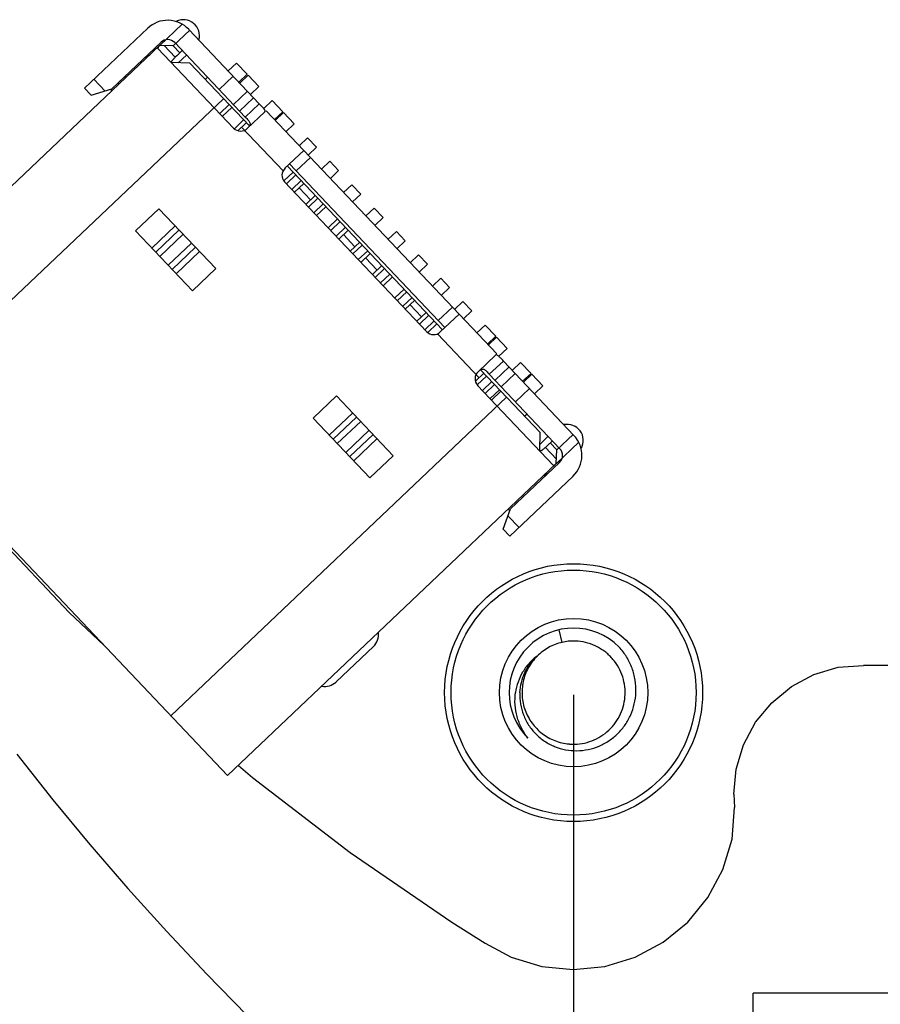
# Model space of a CAD drawing. Header units: inches. Extents: x -109 to 120, y -78 to 24.
# Tile 10 of 113: x 48 to 61, y -59 to -44. Entities that reach past the tile are written whole.
import ezdxf

# ---------------------------------------------------------------- set-up
doc = ezdxf.new("R2010")
doc.units = ezdxf.units.IN
doc.header["$LTSCALE"] = 1.21
doc.header["$MEASUREMENT"] = 0
doc.header["$PDMODE"] = 3
doc.header["$PDSIZE"] = 0.3125
doc.layers.get('0').update_dxf_attribs({"linetype": 'CONTINUOUS'})
doc.layers.get('Defpoints').update_dxf_attribs({"linetype": 'CONTINUOUS'})
doc.layers.add('DIM', color=3, linetype='CONTINUOUS')
doc.layers.add('X2_94A2_X0__-__X2_7F0E5149_X0_', color=7, linetype='CONTINUOUS')
doc.styles.get("Standard").update_dxf_attribs({"font": 'txt', "width": 0.8})
doc.dimstyles.get("Standard").update_dxf_attribs({"dimtxt": 0.15625, "dimasz": 0.1875, "dimexe": 0.125, "dimexo": 0.0625, "dimgap": 0.09, "dimtad": 0, "dimtih": 1, "dimtoh": 1, "dimzin": 4, "dimdsep": 46, "dimtxsty": 'Standard', "dimblk": '_FILLED', "dimblk1": '_FILLED', "dimblk2": '_FILLED', "dimcen": 0.09, "dimazin": 1, "dimtp": 0.01, "dimtm": 0.01, "dimtfac": 1, "dimtofl": 0, "dimtmove": 0, "dimatfit": 3, "dimldrblk": '_FILLED', "dimfxl": 1, "dimtolj": 1, "dimtzin": 4, "dimarcsym": 0})

# ---------------------------------------------------------------- blocks, each defined once
blk = doc.blocks.new('_FILLED')
at = {"color": 0, "linetype": 'ByBlock'}
blk.add_solid([(0, 0), (-1, 0.167), (-1, -0.167)], dxfattribs=at)
blk = doc.blocks.new('*D45')
at = {"layer": 'Defpoints', "color": 0}
for p in [(56.191, -53.946), (74.303, -71.453), (74.303, -74.466)]:
    blk.add_point(p, dxfattribs=at)
at = {"layer": 'DIM', "color": 0, "lineweight": -2}
for p, q in [((56.191, -54.008), (56.191, -74.591)), ((74.303, -71.515), (74.303, -74.591)), ((57.691, -74.466), (63.357, -74.466)), ((72.803, -74.466), (67.137, -74.466))]:
    blk.add_line(p, q, dxfattribs=at)
at = {"layer": 'DIM', "color": 0, "lineweight": -2, "xscale": 1.5, "yscale": 1.5, "zscale": 1.5, "rotation": 180}
blk.add_blockref('_FILLED', (56.191, -74.466), dxfattribs=at)
at = {"layer": 'DIM', "color": 0, "lineweight": -2, "xscale": 1.5, "yscale": 1.5, "zscale": 1.5}
blk.add_blockref('_FILLED', (74.303, -74.466), dxfattribs=at)
at = {"layer": 'DIM', "color": 0, "insert": (65.247, -74.466), "char_height": 1.5, "attachment_point": 5}
blk.add_mtext('\\A1;18.11', dxfattribs=at)
blk = doc.blocks.new('*D47')
at = {"layer": 'Defpoints', "color": 0}
for p in [(56.192, -53.916), (92.192, -53.918), (92.192, -76.927)]:
    blk.add_point(p, dxfattribs=at)
at = {"layer": 'DIM', "color": 0, "lineweight": -2}
for p, q in [((56.192, -53.978), (56.192, -77.052)), ((92.192, -53.981), (92.192, -77.052)), ((57.692, -76.927), (71.902, -76.927)), ((90.692, -76.927), (76.482, -76.927))]:
    blk.add_line(p, q, dxfattribs=at)
at = {"layer": 'DIM', "color": 0, "lineweight": -2, "xscale": 1.5, "yscale": 1.5, "zscale": 1.5, "rotation": 180}
blk.add_blockref('_FILLED', (56.192, -76.927), dxfattribs=at)
at = {"layer": 'DIM', "color": 0, "lineweight": -2, "xscale": 1.5, "yscale": 1.5, "zscale": 1.5}
blk.add_blockref('_FILLED', (92.192, -76.927), dxfattribs=at)
at = {"layer": 'DIM', "color": 0, "insert": (74.192, -76.927), "char_height": 1.5, "attachment_point": 5}
blk.add_mtext('\\A1;36.00', dxfattribs=at)

msp = doc.modelspace()

# ---------------------------------------------------------------- linework, layer by layer
at = {"color": 7, "linetype": 'Continuous'}
for p, q in [((59.917, -53.666), (60.294, -53.552)), ((60.294, -53.552), (60.686, -53.523)), ((63.658, -53.522), (60.686, -53.523)), ((59.569, -53.852), (59.917, -53.666)), ((59.265, -54.102), (59.569, -53.852)), ((59.015, -54.406), (59.265, -54.102)), ((58.829, -54.754), (59.015, -54.406)), ((58.715, -55.131), (58.829, -54.754)), ((47.554, -54.901), (48.114, -55.607)), ((50.991, -55.075), (51.209, -55.261)), ((51.209, -55.261), (52.726, -56.425)), ((58.676, -55.523), (58.715, -55.131)), ((58.676, -55.523), (58.686, -55.73)), ((48.114, -55.607), (48.689, -56.301)), ((58.65, -56.22), (58.686, -55.73)), ((48.689, -56.301), (49.278, -56.982)), ((58.507, -56.691), (58.65, -56.22)), ((52.726, -56.425), (54.301, -57.508)), ((58.274, -57.125), (58.507, -56.691)), ((49.278, -56.982), (49.881, -57.652)), ((57.962, -57.506), (58.274, -57.125)), ((54.301, -57.508), (54.817, -57.833)), ((57.581, -57.818), (57.962, -57.506)), ((49.881, -57.652), (50.498, -58.308)), ((54.817, -57.833), (55.224, -58.05)), ((57.147, -58.051), (57.581, -57.818)), ((55.224, -58.05), (55.696, -58.193)), ((56.676, -58.193), (57.147, -58.051)), ((50.498, -58.308), (51.127, -58.951)), ((55.696, -58.193), (56.186, -58.242)), ((56.186, -58.242), (56.676, -58.193)), ((63.658, -58.608), (58.978, -58.608)), ((58.978, -67.858), (58.978, -58.608))]:
    msp.add_line(p, q, dxfattribs=at)
for radius in [2, 1.9, 1.15]:
    msp.add_circle((56.191, -53.946), radius, dxfattribs=at)
msp.add_arc((56.191, -53.946), 1, 44.9984, 224.9873, dxfattribs=at)
for points, knots in [([(56.129, -54.743), (56.181, -54.747), (56.286, -54.746), (56.439, -54.711), (56.583, -54.648), (56.712, -54.558), (56.822, -54.446), (56.907, -54.313), (56.964, -54.167), (56.993, -54.012), (56.991, -53.855), (56.957, -53.701), (56.895, -53.557), (56.821, -53.448), (56.75, -53.372), (56.691, -53.32), (56.627, -53.274), (56.537, -53.222), (56.415, -53.173), (56.312, -53.153), (56.26, -53.149)], [0, 0, 0, 0, 0.062484, 0.124969, 0.187464, 0.249961, 0.312449, 0.37494, 0.437436, 0.499932, 0.56242, 0.624912, 0.68741, 0.749905, 0.781189, 0.812471, 0.843752, 0.875031, 0.937519, 1, 1, 1, 1]), ([(57.157, -53.946), (57.16, -53.882), (57.153, -53.752), (57.104, -53.564), (57.019, -53.39), (56.941, -53.286), (56.898, -53.239)], [0, 0, 0, 0, 0.249981, 0.499977, 0.749984, 1, 1, 1, 1]), ([(55.357, -53.946), (55.354, -54.005), (55.361, -54.123), (55.408, -54.295), (55.489, -54.453), (55.601, -54.591), (55.738, -54.704), (55.895, -54.787), (56.066, -54.837), (56.243, -54.852), (56.42, -54.833), (56.589, -54.78), (56.745, -54.695), (56.883, -54.583), (56.997, -54.446), (57.083, -54.291), (57.138, -54.122), (57.155, -54.005), (57.157, -53.946)], [0, 0, 0, 0, 0.062477, 0.124948, 0.18743, 0.249921, 0.312414, 0.374917, 0.437419, 0.499926, 0.562431, 0.624936, 0.687448, 0.749958, 0.812463, 0.874973, 0.937485, 1, 1, 1, 1])]:
    msp.add_open_spline(points, degree=3, knots=knots, dxfattribs=at)
at = {"layer": 'X2_94A2_X0__-__X2_7F0E5149_X0_', "color": 6, "linetype": 'Continuous'}
for p, q in [((48.606, -44.572), (49.586, -43.643)), ((49.771, -43.908), (50.119, -43.578)), ((50.222, -43.66), (51.316, -44.813)), ((49.982, -43.915), (50.236, -43.674)), ((49.77, -43.909), (44.67, -48.748)), ((49.031, -44.583), (49.792, -43.86)), ((49.744, -43.955), (50.917, -45.191)), ((49.982, -43.915), (49.772, -43.909)), ((50.013, -44.093), (49.84, -43.911)), ((50.085, -44.024), (49.982, -43.915)), ((50.004, -43.866), (51.099, -45.019)), ((50.039, -44.068), (50.013, -44.093)), ((50.121, -43.989), (50.039, -44.068)), ((50.187, -44.058), (50.06, -44.179)), ((50.236, -44.183), (49.954, -44.176)), ((50.236, -44.183), (51.162, -45.158)), ((50.964, -44.182), (50.835, -44.305)), ((50.964, -44.182), (51.129, -44.357)), ((48.924, -44.616), (48.752, -44.434)), ((49.247, -44.405), (49.234, -44.39)), ((50.477, -44.437), (50.514, -44.403)), ((50.693, -44.592), (50.91, -44.385)), ((51, -44.479), (51.129, -44.357)), ((51.143, -44.371), (51.013, -44.494)), ((51.143, -44.371), (51.308, -44.545)), ((48.606, -44.572), (48.71, -44.681)), ((48.71, -44.681), (49.031, -44.583)), ((49.125, -44.494), (49.139, -44.508)), ((51.179, -44.668), (51.308, -44.545)), ((45.551, -49.677), (50.76, -44.735)), ((51.131, -44.618), (50.914, -44.824)), ((51.01, -44.926), (51.228, -44.72)), ((50.847, -44.827), (50.702, -44.965)), ((50.889, -44.871), (50.744, -45.008)), ((51.316, -44.813), (51.099, -45.019)), ((51.385, -44.885), (51.514, -44.763)), ((51.68, -44.937), (51.514, -44.763)), ((51.129, -45.197), (51.401, -44.939)), ((51.42, -44.922), (54.999, -48.694)), ((51.68, -44.937), (51.55, -45.06)), ((51.693, -44.951), (51.564, -45.074)), ((51.693, -44.951), (51.859, -45.126)), ((51.073, -45.065), (50.929, -45.201)), ((50.985, -45.231), (51.114, -45.108)), ((51.042, -45.177), (51.684, -45.854)), ((51.729, -45.248), (51.859, -45.126)), ((51.936, -45.466), (52.065, -45.343)), ((52.065, -45.343), (52.203, -45.488)), ((52.203, -45.488), (52.073, -45.611)), ((52.005, -45.538), (51.714, -45.814)), ((51.89, -45.854), (52.108, -45.647)), ((51.751, -45.779), (54.16, -48.318)), ((51.787, -45.745), (54.196, -48.284)), ((52.409, -45.706), (52.28, -45.828)), ((52.547, -45.851), (52.409, -45.706)), ((51.84, -45.874), (51.697, -46.009)), ((51.882, -45.917), (51.736, -46.055)), ((52.418, -45.974), (52.547, -45.851)), ((51.709, -46.026), (53.912, -48.347)), ((51.964, -46.004), (51.819, -46.142)), ((51.86, -46.185), (52.005, -46.048)), ((52.624, -46.191), (52.753, -46.069)), ((52.753, -46.069), (52.891, -46.214)), ((52.112, -46.305), (51.933, -46.116)), ((52.039, -46.374), (52.184, -46.236)), ((52.891, -46.214), (52.762, -46.336)), ((52.081, -46.417), (52.226, -46.28)), ((52.308, -46.367), (52.163, -46.504)), ((52.35, -46.41), (52.205, -46.548)), ((49.76, -46.441), (49.397, -46.785)), ((50.641, -47.37), (49.76, -46.441)), ((53.098, -46.431), (52.968, -46.554)), ((53.235, -46.576), (53.098, -46.431)), ((49.649, -47.051), (50.012, -46.707)), ((52.529, -46.599), (52.383, -46.737)), ((52.57, -46.642), (52.425, -46.78)), ((53.106, -46.699), (53.235, -46.576)), ((49.397, -46.785), (50.278, -47.714)), ((50.073, -46.771), (49.71, -47.115)), ((49.773, -47.182), (50.136, -46.838)), ((52.652, -46.73), (52.507, -46.867)), ((52.549, -46.911), (52.694, -46.773)), ((52.8, -47.03), (52.621, -46.842)), ((53.442, -46.794), (53.312, -46.917)), ((53.442, -46.794), (53.579, -46.939)), ((50.265, -46.974), (49.902, -47.318)), ((52.728, -47.099), (52.873, -46.962)), ((52.769, -47.143), (52.914, -47.005)), ((53.45, -47.062), (53.579, -46.939)), ((49.965, -47.384), (50.328, -47.04)), ((50.389, -47.105), (50.026, -47.449)), ((52.997, -47.092), (52.852, -47.23)), ((52.893, -47.273), (53.038, -47.136)), ((53.657, -47.279), (53.786, -47.157)), ((53.786, -47.157), (53.924, -47.302)), ((53.144, -47.393), (52.965, -47.205)), ((53.072, -47.462), (53.217, -47.324)), ((53.924, -47.302), (53.794, -47.424)), ((50.278, -47.714), (50.641, -47.37)), ((53.113, -47.506), (53.258, -47.368)), ((53.341, -47.455), (53.196, -47.593)), ((53.382, -47.498), (53.237, -47.636)), ((54.13, -47.519), (54.001, -47.642)), ((54.268, -47.664), (54.13, -47.519)), ((53.561, -47.687), (53.416, -47.825)), ((53.602, -47.731), (53.457, -47.868)), ((54.138, -47.787), (54.268, -47.664)), ((53.685, -47.818), (53.54, -47.955)), ((53.581, -47.999), (53.726, -47.861)), ((53.833, -48.119), (53.654, -47.93)), ((54.345, -48.005), (54.474, -47.882)), ((54.474, -47.882), (54.612, -48.027)), ((53.76, -48.187), (53.905, -48.05)), ((53.801, -48.231), (53.946, -48.093)), ((54.311, -47.968), (54.093, -48.175)), ((54.124, -48.353), (54.414, -48.077)), ((54.612, -48.027), (54.483, -48.15)), ((54.029, -48.18), (53.884, -48.318)), ((54.07, -48.224), (53.928, -48.359)), ((54.818, -48.245), (54.689, -48.367)), ((54.984, -48.419), (54.818, -48.245)), ((54.081, -48.381), (54.727, -49.062)), ((54.854, -48.542), (54.984, -48.419)), ((54.868, -48.556), (54.997, -48.433)), ((54.997, -48.433), (55.162, -48.608)), ((55.162, -48.608), (55.033, -48.73)), ((50.824, -55.233), (44.67, -48.748)), ((54.98, -48.712), (54.709, -48.969)), ((54.884, -49.009), (55.102, -48.803)), ((55.102, -48.803), (56.196, -49.956)), ((55.369, -48.825), (55.24, -48.948)), ((55.369, -48.825), (55.531, -48.996)), ((54.669, -49.117), (54.8, -48.993)), ((54.749, -48.939), (55.674, -49.914)), ((55.979, -50.163), (54.884, -49.009)), ((55.19, -48.896), (54.973, -49.102)), ((55.07, -49.204), (55.287, -48.998)), ((55.531, -48.996), (55.401, -49.118)), ((55.541, -49.006), (55.412, -49.129)), ((55.541, -49.006), (55.713, -49.188)), ((54.697, -49.173), (54.841, -49.036)), ((54.924, -49.123), (54.779, -49.261)), ((54.82, -49.305), (54.965, -49.167)), ((54.703, -49.181), (55.876, -50.418)), ((54.898, -49.386), (55.043, -49.249)), ((54.918, -49.408), (55.063, -49.27)), ((55.29, -49.437), (55.508, -49.231)), ((55.713, -49.188), (55.584, -49.31)), ((55.151, -49.363), (49.943, -54.305)), ((52.513, -49.343), (52.15, -49.687)), ((53.394, -50.272), (52.513, -49.343)), ((52.402, -49.953), (52.765, -49.608)), ((55.47, -49.626), (55.433, -49.66)), ((52.15, -49.687), (53.032, -50.616)), ((52.826, -49.673), (52.463, -50.017)), ((52.526, -50.083), (52.889, -49.739)), ((53.018, -49.876), (52.656, -50.22)), ((55.667, -50.197), (55.674, -49.914)), ((52.719, -50.286), (53.081, -49.942)), ((53.142, -50.006), (52.78, -50.35)), ((55.67, -50.091), (55.796, -49.97)), ((55.779, -50.118), (55.862, -50.039)), ((55.929, -50.182), (55.826, -50.074)), ((55.924, -50.393), (56.272, -50.064)), ((55.929, -50.182), (56.183, -49.942)), ((55.753, -50.142), (55.779, -50.118)), ((55.925, -50.324), (55.753, -50.142)), ((55.923, -50.392), (55.929, -50.182)), ((53.032, -50.616), (53.394, -50.272)), ((55.973, -50.375), (55.212, -51.097)), ((50.824, -55.233), (55.923, -50.395)), ((55.2, -51.521), (56.18, -50.592)), ((55.292, -50.993), (55.306, -51.008)), ((55.415, -50.905), (55.401, -50.89)), ((55.097, -51.413), (55.212, -51.097)), ((55.346, -51.384), (55.173, -51.202)), ((47.054, -51.317), (48.369, -52.703)), ((55.097, -51.413), (55.2, -51.521)), ((48.369, -52.703), (48.909, -53.216)), ((56.013, -53.166), (55.968, -52.971)), ((53.087, -53.231), (52.506, -53.781))]:
    msp.add_line(p, q, dxfattribs=at)
for centre, radius, start, end in [((50.138, -43.76), 0.25, 345.4685, 115.7091), ((49.895, -43.969), 0.45, 43.4969, 133.4969), ((49.895, -43.969), 0.15, 43.4969, 133.4969), ((49.516, -43.944), 0.15, 283.5928, 313.4969), ((49.267, -44.586), 0.25, 180.0411, 187.7343), ((51.026, -45.088), 0.15, 223.4969, 313.4969), ((51.818, -45.922), 0.15, 133.4969, 223.4969), ((54.02, -48.244), 0.15, 223.4969, 313.4969), ((54.812, -49.078), 0.15, 133.4969, 223.4969), ((56.092, -50.035), 0.25, 331.3239, 101.4902), ((55.87, -50.266), 0.45, 313.4969, 43.4969), ((55.87, -50.266), 0.15, 313.4969, 43.4969), ((55.876, -50.646), 0.15, 133.4969, 163.4011), ((55.221, -50.861), 0.25, 259.3166, 266.9559), ((52.915, -53.049), 0.25, 313.4964, 7.7229), ((56.192, -53.916), 0.77, 85.5738, 89.0119), ((56.191, -53.924), 0.778, 84.9303, 85.5788), ((52.334, -53.6), 0.25, 259.3278, 313.4964), ((56.195, -53.922), 0.823, 264.7189, 265.384)]:
    msp.add_arc(centre, radius, start, end, dxfattribs=at)
for points, knots in [([(49.772, -43.909), (49.767, -43.915), (49.758, -43.924), (49.749, -43.936), (49.745, -43.944), (49.743, -43.949), (49.743, -43.952), (49.744, -43.955), (49.744, -43.955)], [0, 0, 0, 0, 0.396722, 0.692968, 0.801943, 0.88591, 0.948712, 1, 1, 1, 1]), ([(49.954, -44.176), (49.953, -44.175), (49.951, -44.171), (49.953, -44.164), (49.957, -44.156), (49.963, -44.146), (49.972, -44.135), (49.989, -44.116), (50.003, -44.103), (50.013, -44.093)], [0, 0, 0, 0, 0.049562, 0.111372, 0.196218, 0.307422, 0.445254, 0.608378, 1, 1, 1, 1]), ([(51.401, -44.939), (51.403, -44.937), (51.407, -44.931), (51.405, -44.919), (51.399, -44.906), (51.388, -44.891), (51.373, -44.874), (51.356, -44.855), (51.336, -44.834), (51.323, -44.82), (51.316, -44.813)], [0, 0, 0, 0, 0.058204, 0.124815, 0.214645, 0.331892, 0.474525, 0.637718, 0.815416, 1, 1, 1, 1]), ([(51.099, -45.019), (51.106, -45.027), (51.121, -45.043), (51.142, -45.066), (51.16, -45.088), (51.172, -45.11), (51.175, -45.133), (51.166, -45.156), (51.15, -45.176), (51.136, -45.19), (51.129, -45.197)], [0, 0, 0, 0, 0.152697, 0.297846, 0.428241, 0.539729, 0.638011, 0.740999, 0.861851, 1, 1, 1, 1]), ([(55.102, -48.803), (55.095, -48.796), (55.082, -48.781), (55.063, -48.761), (55.044, -48.743), (55.028, -48.727), (55.013, -48.716), (55.001, -48.708), (54.989, -48.706), (54.982, -48.709), (54.98, -48.712)], [0, 0, 0, 0, 0.184592, 0.362306, 0.525503, 0.668133, 0.785376, 0.875196, 0.9418, 1, 1, 1, 1]), ([(54.709, -48.969), (54.716, -48.963), (54.73, -48.95), (54.752, -48.935), (54.775, -48.927), (54.798, -48.931), (54.819, -48.944), (54.84, -48.963), (54.862, -48.985), (54.877, -49.001), (54.884, -49.009)], [0, 0, 0, 0, 0.138152, 0.259005, 0.361998, 0.460279, 0.571771, 0.702167, 0.847308, 1, 1, 1, 1]), ([(55.753, -50.142), (55.743, -50.152), (55.728, -50.165), (55.709, -50.18), (55.697, -50.189), (55.687, -50.195), (55.678, -50.199), (55.671, -50.2), (55.668, -50.198), (55.666, -50.196)], [0, 0, 0, 0, 0.391613, 0.554733, 0.692566, 0.803775, 0.888622, 0.950436, 1, 1, 1, 1]), ([(55.876, -50.418), (55.877, -50.418), (55.879, -50.419), (55.883, -50.419), (55.887, -50.418), (55.895, -50.414), (55.908, -50.405), (55.918, -50.397), (55.923, -50.392)], [0, 0, 0, 0, 0.051288, 0.11409, 0.198057, 0.307032, 0.603278, 1, 1, 1, 1]), ([(56.013, -53.166), (55.94, -53.183), (55.799, -53.237), (55.678, -53.327), (55.625, -53.38)], [0, 0, 0, 0, 0.500029, 1, 1, 1, 1]), ([(56.205, -53.146), (56.173, -53.145), (56.124, -53.147), (56.06, -53.157), (56.028, -53.162), (56.013, -53.166)], [0, 0, 0, 0, 0.499855, 0.749869, 1, 1, 1, 1]), ([(55.625, -53.38), (55.58, -53.413), (55.495, -53.489), (55.396, -53.626), (55.325, -53.78), (55.298, -53.89), (55.29, -53.946)], [0, 0, 0, 0, 0.249722, 0.499666, 0.749749, 1, 1, 1, 1]), ([(55.357, -53.946), (55.36, -53.892), (55.376, -53.786), (55.43, -53.634), (55.513, -53.495), (55.585, -53.416), (55.625, -53.38)], [0, 0, 0, 0, 0.250025, 0.500025, 0.750015, 1, 1, 1, 1]), ([(55.624, -53.382), (55.571, -53.436), (55.501, -53.527), (55.439, -53.665), (55.407, -53.774), (55.391, -53.886), (55.39, -53.999), (55.405, -54.112), (55.447, -54.257), (55.52, -54.391), (55.617, -54.506), (55.701, -54.582), (55.796, -54.645), (55.933, -54.709), (56.044, -54.735), (56.119, -54.742)], [0, 0, 0, 0, 0.124797, 0.187345, 0.249898, 0.312453, 0.375011, 0.437564, 0.500116, 0.624926, 0.687487, 0.750047, 0.812604, 0.875167, 1, 1, 1, 1]), ([(55.483, -54.653), (55.445, -54.603), (55.377, -54.497), (55.309, -54.32), (55.277, -54.134), (55.282, -54.008), (55.29, -53.946)], [0, 0, 0, 0, 0.250248, 0.500279, 0.750179, 1, 1, 1, 1])]:
    msp.add_open_spline(points, degree=3, knots=knots, dxfattribs=at)

# ---------------------------------------------------------------- dimensions: what is measured, and where the dimension line sits
at = {"layer": 'DIM'}
for base, p1, p2, picture, middle in [((74.303, -74.466), (56.191, -53.946), (74.303, -71.453), '*D45', (65.247, -74.466)), ((92.192, -76.927), (56.192, -53.916), (92.192, -53.918), '*D47', (74.192, -76.927))]:
    dim = msp.add_linear_dim(base=base, p1=p1, p2=p2, dimstyle='Standard', override={"dimtxt": 1.5, "dimasz": 1.5, "dimtih": 0, "dimtoh": 0, "dimzin": 0, "dimcen": 0.198, "dimadec": 0, "dimazin": 0, "dimtp": 0, "dimtm": 0, "dimtdec": 4, "dimtzin": 0}, dxfattribs=at)
    dim.commit()
    dim.dimension.update_dxf_attribs({"geometry": picture, "text_midpoint": middle})

doc.saveas('drawing.dxf')
